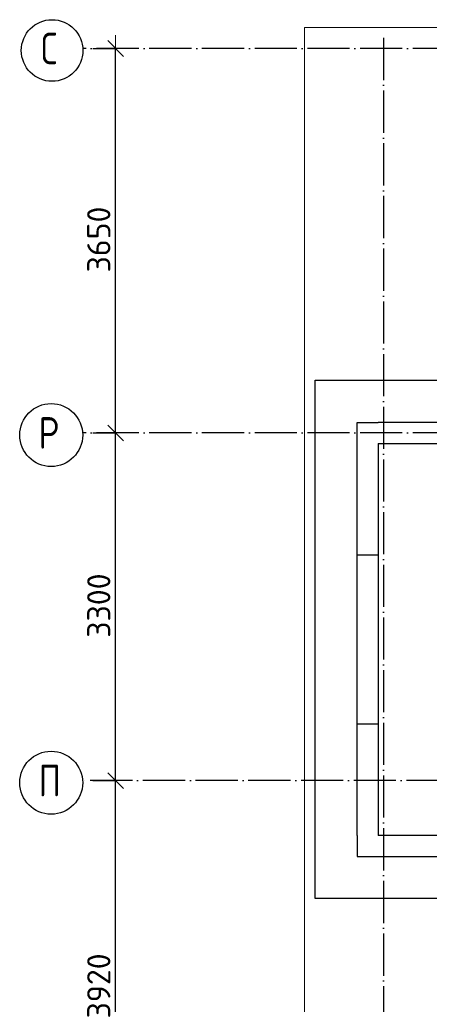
# Model space of a CAD drawing. Header units: millimetres. Extents: x -3483 to 105345, y -283423 to 72284.
# Tile 122 of 155: x 76547 to 80434, y 37417 to 46763. Entities that reach past the tile are written whole.
import ezdxf

# ---------------------------------------------------------------- set-up
doc = ezdxf.new("R2010")
doc.units = ezdxf.units.MM
doc.header["$PDMODE"] = 65
for name, pattern in [('______11', [500, 400, -50, 0, -50]), ('______2', [270, 200, -70]), ('______5', [1100, 800, -100, 100, -100])]:
    doc.linetypes.add(name, pattern=pattern)
for name, color, linetype, lineweight in [('Standard', 7, 'Continuous', 25), ('Размерная линия_ общее', 7, 'Continuous', 13), ('Стена_ общее', 7, 'Continuous', 35), ('Фундамент_ общее', 7, 'Continuous', 35)]:
    doc.layers.add(name, color=color, linetype=linetype, lineweight=lineweight)
doc.layers.add('Осевая линия_ общее', color=7, linetype='______5', lineweight=13, true_color=0xa0a0a0)
doc.styles.add('ISOCPEUR', font='ISOCPEUR')
doc.dimstyles.new('DIMSTYLE_4', dxfattribs={"dimtxt": 220, "dimasz": 250, "dimexe": 0, "dimexo": 0, "dimgap": 110, "dimtad": 2, "dimdec": 0, "dimrnd": 5, "dimzin": 12, "dimdsep": 46, "dimtxsty": 'ISOCPEUR', "dimblk1": 'ALL_ML_STRICH', "dimblk2": 'ALL_ML_STRICH', "dimsah": 1, "dimcen": 0, "dimclrd": 7, "dimclre": 256, "dimclrt": 7, "dimadec": 0, "dimazin": 0, "dimtfac": 1, "dimtdec": 0, "dimtix": 1, "dimtmove": 2, "dimatfit": 3, "dimfxl": 0, "dimtzin": 0, "dimlwd": 0, "dimlwe": -3, "dimarcsym": 0})

# ---------------------------------------------------------------- blocks, each defined once
blk = doc.blocks.new('ALL_ML_STRICH')
at = {"color": 0, "linetype": 'ByBlock', "lineweight": -2}
for p, q in [((0, -0.5), (0, 0.5)), ((-1, 0), (0.5, 0)), ((-0.3, -0.3), (0.3, 0.3))]:
    blk.add_line(p, q, dxfattribs=at)
blk = doc.blocks.new('*D141')
at = {"layer": 'DEFPOINTS', "color": 7, "linetype": 'Continuous', "lineweight": 13, "transparency": 33554687}
for p in [(77142.2, 39540), (77142.2, 35620), (77457.3, 35620)]:
    blk.add_point(p, dxfattribs=at)
at = {"layer": 'Размерная линия_ общее', "color": 253, "linetype": 'Continuous', "lineweight": -2, "true_color": 0xa0a0a0, "transparency": 33554687}
for p, q in [((77242.2, 39540), (77457.3, 39540)), ((77242.2, 35620), (77457.3, 35620))]:
    blk.add_line(p, q, dxfattribs=at)
at = {"layer": 'Размерная линия_ общее', "color": 7, "linetype": 'Continuous', "lineweight": -2, "transparency": 33554687}
blk.add_line((77457.3, 35620), (77457.3, 39540), dxfattribs=at)
at = {"layer": 'Размерная линия_ общее', "color": 7, "linetype": 'Continuous', "lineweight": 13, "transparency": 33554687, "xscale": 250, "yscale": 250, "zscale": 250}
for p, rotation in [((77457.3, 39540), 90), ((77457.3, 35620), 270)]:
    blk.add_blockref('ALL_ML_STRICH', p, dxfattribs=dict(at, rotation=rotation))
at = {"layer": 'Размерная линия_ общее', "color": 7, "linetype": 'Continuous', "lineweight": 13, "transparency": 33554687, "insert": (77297.3, 37591), "char_height": 220, "width": 880, "attachment_point": 5, "rotation": 90, "style": 'ISOCPEUR'}
blk.add_mtext('\\A1;{3920}', dxfattribs=at)
blk = doc.blocks.new('*D142')
at = {"layer": 'DEFPOINTS', "color": 7, "linetype": 'Continuous', "lineweight": 13, "transparency": 33554687}
for p in [(77142.2, 42840), (77142.2, 39540), (77457.3, 39540)]:
    blk.add_point(p, dxfattribs=at)
at = {"layer": 'Размерная линия_ общее', "color": 253, "linetype": 'Continuous', "lineweight": -2, "true_color": 0xa0a0a0, "transparency": 33554687}
for p, q in [((77242.2, 42840), (77457.3, 42840)), ((77242.2, 39540), (77457.3, 39540))]:
    blk.add_line(p, q, dxfattribs=at)
at = {"layer": 'Размерная линия_ общее', "color": 7, "linetype": 'Continuous', "lineweight": -2, "transparency": 33554687}
blk.add_line((77457.3, 39540), (77457.3, 42840), dxfattribs=at)
at = {"layer": 'Размерная линия_ общее', "color": 7, "linetype": 'Continuous', "lineweight": 13, "transparency": 33554687, "xscale": 250, "yscale": 250, "zscale": 250}
for p, rotation in [((77457.3, 42840), 90), ((77457.3, 39540), 270)]:
    blk.add_blockref('ALL_ML_STRICH', p, dxfattribs=dict(at, rotation=rotation))
at = {"layer": 'Размерная линия_ общее', "color": 7, "linetype": 'Continuous', "lineweight": 13, "transparency": 33554687, "insert": (77297.3, 41201), "char_height": 220, "width": 880, "attachment_point": 5, "rotation": 90, "style": 'ISOCPEUR'}
blk.add_mtext('\\A1;{3300}', dxfattribs=at)
blk = doc.blocks.new('*D143')
at = {"layer": 'DEFPOINTS', "color": 7, "linetype": 'Continuous', "lineweight": 13, "transparency": 33554687}
for p in [(77142.2, 46490), (77142.2, 42840), (77457.3, 42840)]:
    blk.add_point(p, dxfattribs=at)
at = {"layer": 'Размерная линия_ общее', "color": 253, "linetype": 'Continuous', "lineweight": -2, "true_color": 0xa0a0a0, "transparency": 33554687}
for p, q in [((77242.2, 46490), (77457.3, 46490)), ((77242.2, 42840), (77457.3, 42840))]:
    blk.add_line(p, q, dxfattribs=at)
at = {"layer": 'Размерная линия_ общее', "color": 7, "linetype": 'Continuous', "lineweight": -2, "transparency": 33554687}
blk.add_line((77457.3, 42840), (77457.3, 46490), dxfattribs=at)
at = {"layer": 'Размерная линия_ общее', "color": 7, "linetype": 'Continuous', "lineweight": 13, "transparency": 33554687, "xscale": 250, "yscale": 250, "zscale": 250}
for p, rotation in [((77457.3, 46490), 90), ((77457.3, 42840), 270)]:
    blk.add_blockref('ALL_ML_STRICH', p, dxfattribs=dict(at, rotation=rotation))
at = {"layer": 'Размерная линия_ общее', "color": 7, "linetype": 'Continuous', "lineweight": 13, "transparency": 33554687, "insert": (77297.3, 44676), "char_height": 220, "width": 880, "attachment_point": 5, "rotation": 90, "style": 'ISOCPEUR'}
blk.add_mtext('\\A1;{3650}', dxfattribs=at)
blk = doc.blocks.new('СЛОЖНЫЙ_ОБЪЕКТ_2')
at = {"layer": 'Стена_ общее', "color": 9, "linetype": 'Continuous', "lineweight": -3, "true_color": 0xc7c7c7, "transparency": 33554687}
for p, q in [((79750, 39020), (79750, 42940)), ((79750, 42940), (79950, 42940)), ((81000, 42940), (79950, 42940)), ((79950, 42740), (81200, 42740)), ((79950, 42740), (79950, 39020)), ((79750, 39020), (79750, 38820)), ((81000, 39020), (79950, 39020)), ((79750, 38820), (81000, 38820))]:
    blk.add_line(p, q, dxfattribs=at)
at = {"layer": 'Стена_ общее', "color": 9, "linetype": '______2', "lineweight": -3, "true_color": 0xc7c7c7, "transparency": 33554687}
for p, q in [((79950, 41680), (79750, 41680)), ((79750, 40080), (79950, 40080))]:
    blk.add_line(p, q, dxfattribs=at)

msp = doc.modelspace()

# ---------------------------------------------------------------- linework, layer by layer
at = {"layer": 'Standard', "color": 7, "linetype": 'Continuous', "lineweight": 13, "transparency": 33554687}
msp.add_lwpolyline([(79250, -750), (105250, -750), (105250, 46690), (79250, 46690), (79250, -750)], dxfattribs=at)
at = {"layer": 'Осевая линия_ общее', "color": 253, "linetype": '______11', "lineweight": -3, "true_color": 0xa0a0a0, "transparency": 33554687}
for p, q in [((80000, 46590), (80000, -2827.9)), ((94680, 46490), (77142.2, 46490)), ((94680, 42840), (77142.2, 42840)), ((96620, 39540), (77142.2, 39540))]:
    msp.add_line(p, q, dxfattribs=at)
at = {"layer": 'Осевая линия_ общее', "color": 7, "linetype": 'Continuous', "lineweight": -3, "transparency": 33554687}
for centre, radius in [((76854.6, 46470.5), 292.4), ((76846, 42820.5), 298.8), ((76846, 39520.5), 298.8)]:
    msp.add_circle(centre, radius, dxfattribs=at)
at = {"layer": 'Фундамент_ общее', "color": 7, "lineweight": 25, "transparency": 33554687}
for p, q in [((79350, 38420), (79350, 43340)), ((79350, 43340), (80600, 43340)), ((80600, 38420), (79350, 38420))]:
    msp.add_line(p, q, dxfattribs=at)
at = {"layer": 'Фундамент_ общее', "color": 7, "linetype": 'Continuous', "lineweight": 25, "transparency": 33554687}
for p, q in [((79350, 38420), (79350, 43340)), ((79350, 43340), (80600, 43340)), ((80600, 38420), (79350, 38420))]:
    msp.add_line(p, q, dxfattribs=at)

# ---------------------------------------------------------------- block references
at = {"layer": 'Стена_ общее', "color": 9, "linetype": 'Continuous', "lineweight": -3, "true_color": 0xc7c7c7, "transparency": 33554687}
msp.add_blockref('СЛОЖНЫЙ_ОБЪЕКТ_2', (0, 0), dxfattribs=at)

# ---------------------------------------------------------------- texts
at = {"layer": 'Осевая линия_ общее', "color": 7, "linetype": 'Continuous', "lineweight": -3, "transparency": 33554687, "char_height": 300, "attachment_point": 7, "style": 'ISOCPEUR'}
for s, insert, width in [('\\W0.78;С', (76749.6, 46340), 326.407), ('\\W0.80;Р', (76726, 42690), 359.833), ('\\W0.80;П', (76726, 39390), 359.833)]:
    msp.add_mtext(s, dxfattribs=dict(at, insert=insert, width=width))

# ---------------------------------------------------------------- dimensions: what is measured, and where the dimension line sits
at = {"layer": 'Размерная линия_ общее', "color": 7, "linetype": 'Continuous', "lineweight": 13, "transparency": 33554687}
for base, p1, p2, picture, middle in [((77457.3, 46490), (77242.2, 42840), (77242.2, 46490), '*D143', (77297.3, 44676)), ((77457.3, 42840), (77242.2, 39540), (77242.2, 42840), '*D142', (77297.3, 41201)), ((77457.3, 39540), (77242.2, 35620), (77242.2, 39540), '*D141', (77297.3, 37591))]:
    dim = msp.add_linear_dim(base=base, p1=p1, p2=p2, angle=90, dimstyle='DIMSTYLE_4', override={"dimpost": '<>', "dimclrd": 7, "dimclre": 253, "dimclrt": 7, "dimlwd": 0, "dimlwe": 65533}, dxfattribs=at)
    dim.commit()
    dim.dimension.update_dxf_attribs({"geometry": picture, "text_midpoint": middle, "dimtype": 160})

doc.saveas('drawing.dxf')
